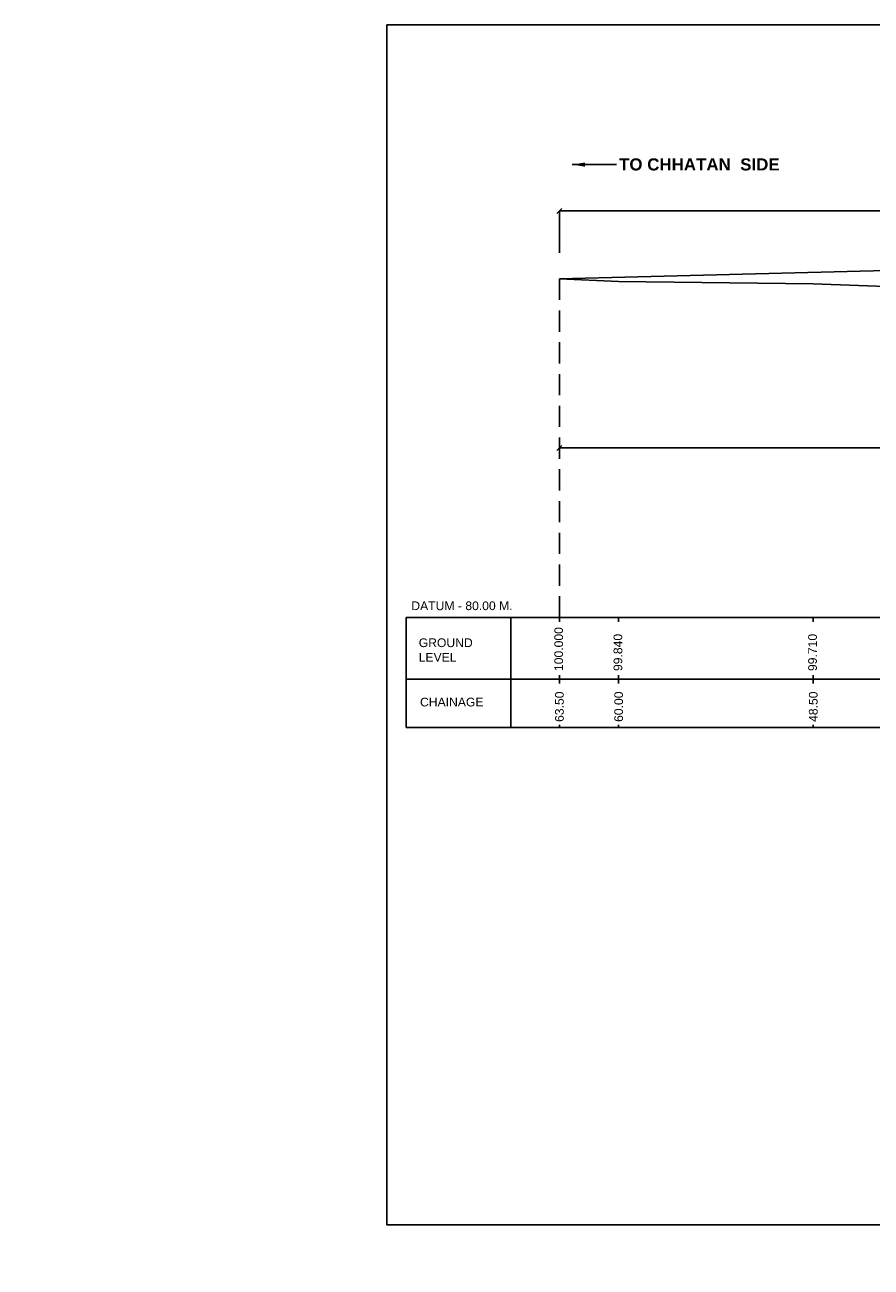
# Model space of a CAD drawing. Header units: millimetres. Extents: x 14179 to 252127, y -622806 to -269893.
# Tile 2 of 5: x 14179 to 64185, y -343274 to -269893. Entities that reach past the tile are written whole.
import ezdxf

# ---------------------------------------------------------------- set-up
doc = ezdxf.new("R2010")
doc.units = ezdxf.units.MM
doc.header["$LTSCALE"] = 1000
doc.header["$MEASUREMENT"] = 0
doc.linetypes.add('HIDDEN', pattern=[0.375, 0.25, -0.125])
doc.layers.add('dim', color=1, linetype='Continuous')
doc.layers.add('text', color=7, linetype='Continuous')
doc.styles.get("Standard").update_dxf_attribs({"font": 'arial.ttf', "height": 500})
doc.dimstyles.new('SANJAY', dxfattribs={"dimscale": 2.755, "dimtxt": 20000000001.9985, "dimasz": 42.0275, "dimexe": 15.388, "dimexo": 15.5775, "dimgap": 1.7375, "dimtad": 0, "dimtih": 1, "dimtoh": 1, "dimdec": 0, "dimzin": 0, "dimdsep": 46, "dimtxsty": 'Standard', "dimcen": 4000, "dimclrd": 3, "dimclre": 6, "dimclrt": 1, "dimadec": 0, "dimazin": 0, "dimtfac": 1, "dimtdec": 0, "dimtofl": 0, "dimtmove": 0, "dimatfit": 3, "dimfxl": 1, "dimtolj": 1, "dimtzin": 0, "dimarcsym": 0})

# ---------------------------------------------------------------- blocks, each defined once
blk = doc.blocks.new('_Oblique')
at = {"color": 0, "linetype": 'ByBlock', "lineweight": -2}
blk.add_line((-0.5, -0.5), (0.5, 0.5), dxfattribs=at)

msp = doc.modelspace()

# ---------------------------------------------------------------- linework, layer by layer
for p, q in [((45764.6, -280885.3), (108282.8, -280885.3)), ((45764.6, -283364), (45764.6, -280885.3)), ((90764.6, -283770.6), (45764.6, -284895.5)), ((45764.6, -294886.2), (104264.6, -294886.2)), ((36717.2, -304895.6), (36717.2, -311402.8)), ((36717.2, -308544.4), (247441.9, -308483.5)), ((36717.2, -311402.8), (36717.2, -311402.8))]:
    msp.add_line(p, q)
at = {"color": 7}
for p, q in [((36717.2, -304895.6), (247441.9, -304895.6)), ((36717.2, -311402.8), (247441.9, -311402.8))]:
    msp.add_line(p, q, dxfattribs=at)
msp.add_lwpolyline([(252126.5, -340778.3), (35570.9, -340778.3), (35570.9, -269893.5), (252126.5, -269893.5)], close=True)
msp.add_lwpolyline([(45764.6, -284895.5), (49264.6, -285055.5), (60764.6, -285185.5), (75764.6, -285735.5), (80764.6, -285925.5), (90764.6, -286045.5), (105764.6, -287315.5), (109264.6, -287315.5), (114264.6, -287175.6), (119264.6, -287215.6), (124264.6, -287675.5), (129264.6, -291265.5)])
at = {"layer": 'dim', "color": 0, "linetype": 'HIDDEN', "ltscale": 5}
msp.add_line((45764.6, -304895.5), (45764.6, -284895.5), dxfattribs=at)
at = {"layer": 'text'}
for points in [[(42889.8, -304895.6), (42890.3, -311393.2)], [(45764.6, -304895.5), (45764.6, -305149.5)], [(49264.6, -304895.5), (49264.6, -305149.5)], [(60764.6, -304895.5), (60764.6, -305149.5)], [(45764.5, -308298.2), (45764.5, -308806.2)], [(49264.5, -308298.2), (49264.5, -308806.2)], [(60764.5, -308298.2), (60764.5, -308806.2)], [(45764.5, -311231), (45764.5, -311402.8)], [(49264.5, -311231), (49264.5, -311402.8)], [(60764.5, -311231), (60764.5, -311402.8)]]:
    msp.add_lwpolyline(points, dxfattribs=at)

# ---------------------------------------------------------------- block references
at = {"xscale": 300, "yscale": 300, "zscale": 300, "rotation": 180}
for p in [(45755.2, -280894.6), (45755.2, -294895.5)]:
    msp.add_blockref('_Oblique', p, dxfattribs=at)

# ---------------------------------------------------------------- texts
at = {"insert": (49287.7, -277779.7), "char_height": 286.088, "width": 15080.073, "attachment_point": 1}
msp.add_mtext('{\\fArial|b1|i0|c0|p34;\\H2.5x;TO CHHATAN  SIDE}', dxfattribs=at)
at = {"color": 7, "insert": (14178.9, -343274.1), "char_height": 500, "width": 10000, "attachment_point": 1}
msp.add_mtext('\\A1;', dxfattribs=at)
at = {"layer": 'text'}
for s, p in [('100.000', (45978.7, -308062.8)), ('99.840', (49478.7, -308062.8)), ('99.710', (60978.7, -308062.8)), ('63.50', (46021.5, -311068.3)), ('60.00', (49521.5, -311068.3)), ('48.50', (61021.5, -311068.3))]:
    msp.add_text(s, height=513.85, rotation=90, dxfattribs=at).set_placement(p)
at = {"layer": 'text', "width": 12404.593, "attachment_point": 1}
for s, insert, char_height in [('DATUM - 80.00 M.', (37015.6, -303951.8), 513.849), ('GROUND\\PLEVEL', (37452.5, -306134.6), 513.85), ('CHAINAGE', (37529.6, -309638.5), 513.85)]:
    msp.add_mtext(s, dxfattribs=dict(at, insert=insert, char_height=char_height))

# ---------------------------------------------------------------- leaders
at = {"layer": 'text'}
msp.add_leader([(46525.2, -278149.6), (49128.8, -278149.6)], dimstyle='SANJAY', override={"dimscale": 1, "dimtxt": 200, "dimasz": 750, "dimexe": 100, "dimexo": 100, "dimgap": 30, "dimtad": 0, "dimtih": 0, "dimtoh": 0, "dimcen": -1000, "dimclrd": 0, "dimclre": 3, "dimclrt": 7}, dxfattribs=at)

doc.saveas('drawing.dxf')
